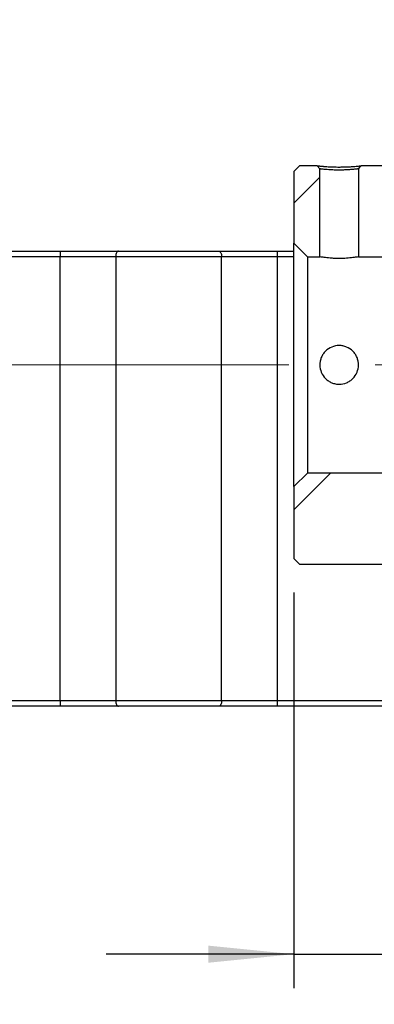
# Model space of a CAD drawing. Header units: millimetres. Extents: x 50 to 284, y 19 to 197.
# Tile 4 of 11: x 219 to 229, y 37 to 66. Entities that reach past the tile are written whole.
import ezdxf

# ---------------------------------------------------------------- set-up
doc = ezdxf.new("R2010")
doc.units = ezdxf.units.MM
doc.linetypes.add('CENTERX2', pattern=[20.32, 12.7, -2.54, 2.54, -2.54])
doc.layers.add('FORMAT', color=7, linetype='Continuous')
doc.styles.add('SLDTEXTSTYLE0', font='TXT', dxfattribs={"width": 0.75})
doc.dimstyles.new('SLDDIMSTYLE2', dxfattribs={"dimtxt": 3.5, "dimasz": 2.5, "dimexe": 0, "dimexo": 0.0625, "dimgap": 0.875, "dimtad": 1, "dimlfac": 3, "dimrnd": 1e-09, "dimzin": 12, "dimdsep": 46, "dimtxsty": 'SLDTEXTSTYLE0', "dimsah": 1, "dimcen": 0.09, "dimadec": 0, "dimazin": 3, "dimtfac": 1, "dimtofl": 0, "dimtmove": 0, "dimatfit": 3, "dimfxl": 1, "dimfrac": 2, "dimtolj": 1, "dimtzin": 12, "dimarcsym": 0})
doc.dimstyles.new('SLDDIMSTYLE3', dxfattribs={"dimtxt": 3.5, "dimasz": 2.5, "dimexe": 0, "dimexo": 0.0625, "dimgap": 0.875, "dimtad": 1, "dimlfac": 3, "dimrnd": 1e-09, "dimzin": 12, "dimdsep": 46, "dimtxsty": 'SLDTEXTSTYLE0', "dimsah": 1, "dimcen": 0.09, "dimadec": 0, "dimazin": 3, "dimtfac": 1, "dimtmove": 0, "dimatfit": 0, "dimfxl": 1, "dimfrac": 2, "dimtolj": 1, "dimtzin": 12, "dimarcsym": 0})

# ---------------------------------------------------------------- blocks, each defined once
blk = doc.blocks.new('_D_15')
at = {"layer": 'FORMAT', "color": 7}
for p, q in [((230.265, 63.895), (230.265, 69.501)), ((233.932, 60.862), (233.932, 69.501)), ((230.265, 68.501), (224.765, 68.501)), ((230.265, 68.501), (233.932, 68.501)), ((233.932, 68.501), (239.432, 68.501))]:
    blk.add_line(p, q, dxfattribs=at)
for points in [[(230.265, 68.501), (227.765, 68.751), (227.765, 68.251)], [(233.932, 68.501), (236.432, 68.251), (236.432, 68.751)]]:
    blk.add_solid(points, dxfattribs=at)
at = {"layer": 'FORMAT', "color": 7, "insert": (229.518, 73.012), "char_height": 3.5, "attachment_point": 1, "style": 'SLDTEXTSTYLE0'}
blk.add_mtext('11', dxfattribs=at)
blk = doc.blocks.new('_D_17')
at = {"layer": 'FORMAT', "color": 7}
for p, q in [((226.598, 49.062), (226.598, 37.468)), ((243.265, 46.895), (243.265, 37.468)), ((226.598, 38.468), (221.098, 38.468)), ((226.598, 38.468), (243.265, 38.468)), ((243.265, 38.468), (248.765, 38.468))]:
    blk.add_line(p, q, dxfattribs=at)
for points in [[(226.598, 38.468), (224.098, 38.718), (224.098, 38.218)], [(243.265, 38.468), (245.765, 38.218), (245.765, 38.718)]]:
    blk.add_solid(points, dxfattribs=at)
at = {"layer": 'FORMAT', "color": 7, "char_height": 3.5, "attachment_point": 1, "style": 'SLDTEXTSTYLE0'}
for s, insert in [('(', (231.111, 42.98)), (')', (238.004, 42.98)), ('50', (232.832, 42.98))]:
    blk.add_mtext(s, dxfattribs=dict(at, insert=insert))
blk = doc.blocks.new('_D_18')
at = {"layer": 'FORMAT', "color": 7}
for p, q in [((246.265, 44.895), (246.265, 30.846)), ((204.932, 43.895), (204.932, 30.846)), ((204.932, 31.846), (246.265, 31.846))]:
    blk.add_line(p, q, dxfattribs=at)
for points in [[(204.932, 31.846), (207.432, 31.596), (207.432, 32.096)], [(246.265, 31.846), (243.765, 32.096), (243.765, 31.596)]]:
    blk.add_solid(points, dxfattribs=at)
at = {"layer": 'FORMAT', "color": 7, "insert": (220.919, 36.358), "char_height": 3.5, "attachment_point": 1, "style": 'SLDTEXTSTYLE0'}
blk.add_mtext('124', dxfattribs=at)

msp = doc.modelspace()

# ---------------------------------------------------------------- hatches: boundary and pattern name
at = {"layer": 'FORMAT', "linetype": 'Continuous', "lineweight": 18}
h = msp.add_hatch(dxfattribs=at)
h.set_pattern_fill('ANSI31', color=256, style=0)
h.paths.add_polyline_path([(226.5983, 59.2949), (226.9983, 58.8949), (227.3649, 58.8949), (227.3649, 61.4706), (227.2847, 61.5616), (226.7649, 61.5616), (226.5983, 61.3949)], flags=0)
h = msp.add_hatch(dxfattribs=at)
h.set_pattern_fill('ANSI31', color=256, style=0)
edge = h.paths.add_edge_path(flags=0)
edge.add_line((229.8649, 58.8949), (230.2649, 59.2949))
edge.add_line((230.2649, 59.2949), (230.2649, 60.1283))
edge.add_line((230.2649, 60.1283), (230.1649, 60.2283))
edge.add_line((230.1649, 60.2283), (229.9316, 60.2283))
edge.add_line((229.9316, 60.2283), (229.9316, 61.3949))
edge.add_line((229.9316, 61.3949), (229.7649, 61.5616))
edge.add_line((229.7649, 61.5616), (228.5785, 61.5616))
edge.add_line((228.5785, 61.5616), (228.4983, 61.4706))
edge.add_line((228.4983, 61.4706), (228.4983, 58.8949))
edge.add_line((228.4983, 58.8949), (229.8649, 58.8949))
h = msp.add_hatch(dxfattribs=at)
h.set_pattern_fill('ANSI31', color=256, style=0)
h.paths.add_polyline_path([(230.1649, 51.2283), (230.2649, 51.3283), (230.2649, 52.1616), (229.8649, 52.5616), (226.9983, 52.5616), (226.5983, 52.1616), (226.5983, 50.0616), (226.7649, 49.8949), (229.7649, 49.8949), (229.9316, 50.0616), (229.9316, 51.2283)], flags=0)

# ---------------------------------------------------------------- linework, layer by layer
at = {"color": 7, "linetype": 'Continuous', "lineweight": 25}
for p, q in [((226.5983, 61.3949), (226.7649, 61.5616)), ((227.2847, 61.5616), (226.7649, 61.5616)), ((227.2847, 61.5616), (227.3649, 61.4706)), ((227.3649, 58.8949), (227.3649, 61.4706)), ((228.4983, 61.4706), (228.4983, 58.8949)), ((229.7649, 61.5616), (228.5785, 61.5616)), ((226.5983, 61.3949), (226.5983, 59.2949)), ((226.9983, 58.8949), (226.5983, 59.2949)), ((226.5983, 52.1616), (226.5983, 59.2949)), ((219.7474, 58.8949), (209.1805, 58.8949)), ((209.2649, 59.0616), (219.7474, 59.0616)), ((219.7474, 59.0616), (219.7474, 58.8949)), ((219.7474, 59.0616), (221.462, 59.0616)), ((221.3803, 58.8949), (219.7474, 58.8949)), ((219.7474, 45.8949), (219.7474, 58.8949)), ((224.4829, 58.8949), (221.3803, 58.8949)), ((221.3803, 58.8949), (221.3803, 45.8949)), ((221.462, 59.0616), (224.4012, 59.0616)), ((224.4012, 59.0616), (226.1158, 59.0616)), ((224.4829, 45.8949), (224.4829, 58.8949)), ((226.1158, 58.8949), (224.4829, 58.8949)), ((226.1158, 59.0616), (226.1158, 58.8949)), ((226.1158, 59.0616), (226.5983, 59.0616)), ((226.1158, 58.8949), (226.1158, 45.8949)), ((226.9983, 58.8949), (227.3649, 58.8949)), ((226.9983, 58.8949), (226.9983, 52.5616)), ((228.4983, 58.8949), (229.8649, 58.8949)), ((226.5983, 52.1616), (226.9983, 52.5616)), ((229.8649, 52.5616), (226.9983, 52.5616)), ((226.5983, 52.1616), (226.5983, 50.0616)), ((226.7649, 49.8949), (226.5983, 50.0616)), ((226.7649, 49.8949), (229.7649, 49.8949)), ((205.8713, 45.8949), (219.7474, 45.8949)), ((219.7474, 45.8949), (221.3803, 45.8949)), ((219.7474, 45.8949), (219.7474, 45.7283)), ((221.3803, 45.8949), (224.4829, 45.8949)), ((224.4829, 45.8949), (226.1158, 45.8949)), ((226.1158, 45.8949), (226.1158, 45.7283)), ((226.1158, 45.8949), (231.9316, 45.8949)), ((219.7474, 45.7283), (205.9316, 45.7283)), ((221.462, 45.7283), (219.7474, 45.7283)), ((224.4012, 45.7283), (221.462, 45.7283)), ((226.1158, 45.7283), (224.4012, 45.7283)), ((232.0983, 45.7283), (226.1158, 45.7283))]:
    msp.add_line(p, q, dxfattribs=at)
at = {"color": 8, "linetype": 'Continuous', "lineweight": 25}
msp.add_line((226.5983, 58.8949), (226.1158, 58.8949), dxfattribs=at)
at = {"color": 7, "linetype": 'Continuous', "lineweight": 25, "flags": 128}
for points in [[(228.4983, 61.4706), (228.5197, 61.4949), (228.5411, 61.5192), (228.5785, 61.5616)], [(221.462, 59.0616), (221.4461, 59.0584), (221.4307, 59.0489), (221.4166, 59.0335), (221.4043, 59.0128), (221.3941, 58.9875), (221.3866, 58.9587), (221.3819, 58.9274), (221.3803, 58.8949)], [(224.4012, 59.0616), (224.4171, 59.0584), (224.4325, 59.0489), (224.4466, 59.0335), (224.4589, 59.0128), (224.4691, 58.9875), (224.4766, 58.9587), (224.4813, 58.9274), (224.4829, 58.8949)], [(221.3803, 45.8949), (221.3819, 45.8624), (221.3866, 45.8311), (221.3941, 45.8023), (221.4043, 45.7771), (221.4166, 45.7563), (221.4307, 45.7409), (221.4461, 45.7315), (221.462, 45.7283)], [(224.4829, 45.8949), (224.4813, 45.8624), (224.4766, 45.8311), (224.4691, 45.8023), (224.4589, 45.7771), (224.4466, 45.7563), (224.4325, 45.7409), (224.4171, 45.7315), (224.4012, 45.7283)]]:
    msp.add_lwpolyline(points, dxfattribs=at)
at = {"color": 7, "linetype": 'Continuous', "lineweight": 25}
for points, knots in [([(227.2847, 61.5616), (227.285, 61.5616), (227.2857, 61.5615), (227.2905, 61.5609), (227.2983, 61.5599), (227.3094, 61.5586), (227.3235, 61.5571), (227.3408, 61.5552), (227.3612, 61.5531), (227.3847, 61.5509), (227.4114, 61.5484), (227.4412, 61.5458), (227.5018, 61.5407), (227.6031, 61.5332), (227.7616, 61.526), (227.9166, 61.5238), (228.0585, 61.5254), (228.1806, 61.5297), (228.2936, 61.5358), (228.3919, 61.543), (228.4726, 61.5503), (228.5256, 61.5559), (228.5577, 61.5593), (228.5752, 61.5612), (228.5774, 61.5615), (228.5785, 61.5616)], [0, 0, 0, 0, 0.0238669, 0.0471946, 0.0700901, 0.0926666, 0.115042, 0.1373376, 0.1596759, 0.1821787, 0.2049652, 0.2281501, 0.2518426, 0.3360307, 0.4168564, 0.5005139, 0.5619673, 0.6244186, 0.6868234, 0.7488138, 0.8109637, 0.8742033, 0.9165657, 0.9582633, 1, 1, 1, 1]), ([(228.4983, 61.4706), (228.4979, 61.4705), (228.4973, 61.4704), (228.4915, 61.4694), (228.4812, 61.468), (228.4654, 61.466), (228.4433, 61.4634), (228.4142, 61.4603), (228.3773, 61.4566), (228.3099, 61.45), (228.2039, 61.442), (228.0634, 61.4358), (227.9083, 61.4328), (227.7188, 61.4382), (227.5587, 61.4492), (227.4622, 61.4589), (227.4141, 61.464), (227.384, 61.4677), (227.3677, 61.4701), (227.3658, 61.4704), (227.3649, 61.4706)], [0, 0, 0, 0, 0.0245742, 0.0510773, 0.0795122, 0.1098811, 0.1421858, 0.1764277, 0.212608, 0.2507274, 0.3479075, 0.4311634, 0.5004917, 0.6094631, 0.7495305, 0.809577, 0.8646436, 0.9147327, 0.9598489, 1, 1, 1, 1]), ([(228.4983, 58.8949), (228.4983, 58.8949), (228.4834, 58.8922), (228.4268, 58.8828), (228.3847, 58.8762), (228.3064, 58.8662), (228.2773, 58.8628), (228.216, 58.8566), (228.1835, 58.8538), (228.0804, 58.8466), (228.0068, 58.8438), (227.8945, 58.8438), (227.8576, 58.8445), (227.7851, 58.847), (227.749, 58.849), (227.6805, 58.8537), (227.6479, 58.8565), (227.5863, 58.8627), (227.5572, 58.8661), (227.479, 58.8761), (227.4368, 58.8827), (227.3801, 58.8921), (227.3649, 58.8949), (227.3649, 58.8949)], [0, 0, 0, 0, 0.125, 0.125, 0.25, 0.25, 0.3125, 0.3125, 0.375, 0.375, 0.5, 0.5, 0.5625, 0.5625, 0.625, 0.625, 0.6875, 0.6875, 0.75, 0.75, 0.875, 0.875, 1, 1, 1, 1]), ([(227.3649, 55.7283), (227.3649, 55.7658), (227.3686, 55.8026), (227.3831, 55.8752), (227.394, 55.9112), (227.4225, 55.9798), (227.4399, 56.0123), (227.481, 56.0739), (227.5049, 56.1029), (227.5831, 56.1812), (227.6462, 56.2233), (227.7825, 56.2799), (227.8572, 56.2949), (227.9683, 56.2949), (228.0059, 56.2912), (228.0787, 56.2768), (228.114, 56.266), (228.2171, 56.2234), (228.2794, 56.1818), (228.3586, 56.1027), (228.3819, 56.0742), (228.423, 56.0129), (228.4408, 55.9797), (228.4692, 55.9112), (228.48, 55.8759), (228.4945, 55.8031), (228.4983, 55.7655), (228.4983, 55.6544), (228.4834, 55.5797), (228.4269, 55.4433), (228.3848, 55.3802), (228.3066, 55.3018), (228.2775, 55.2779), (228.2161, 55.2368), (228.1836, 55.2193), (228.0806, 55.1765), (228.0069, 55.1616), (227.8946, 55.1616), (227.8578, 55.1652), (227.7852, 55.1796), (227.7491, 55.1905), (227.6805, 55.2189), (227.648, 55.2363), (227.5863, 55.2774), (227.5573, 55.3012), (227.479, 55.3793), (227.4368, 55.4424), (227.3801, 55.5787), (227.3649, 55.6532), (227.3649, 55.7283)], [0, 0, 0, 0, 0.03125, 0.03125, 0.0625, 0.0625, 0.09375, 0.09375, 0.125, 0.125, 0.1875, 0.1875, 0.25, 0.25, 0.28125, 0.28125, 0.3125, 0.3125, 0.375, 0.375, 0.40625, 0.40625, 0.4375, 0.4375, 0.46875, 0.46875, 0.5, 0.5, 0.5625, 0.5625, 0.625, 0.625, 0.65625, 0.65625, 0.6875, 0.6875, 0.75, 0.75, 0.78125, 0.78125, 0.8125, 0.8125, 0.84375, 0.84375, 0.875, 0.875, 0.9375, 0.9375, 1, 1, 1, 1])]:
    msp.add_open_spline(points, degree=3, knots=knots, dxfattribs=at)
at = {"layer": 'FORMAT', "color": 7, "linetype": 'CENTERX2', "lineweight": 18}
msp.add_line((193.4316, 55.7283), (247.3783, 55.7283), dxfattribs=at)

# ---------------------------------------------------------------- dimensions: what is measured, and where the dimension line sits
at = {"layer": 'FORMAT', "color": 7}
for base, p1, p2, dimstyle, picture, middle in [((233.9316, 68.5005), (230.2649, 62.8949), (233.9316, 59.8616), 'SLDDIMSTYLE3', '_D_15', (232.1042, 68.5005)), ((246.2649, 31.8463), (204.9316, 44.8949), (246.2649, 45.8949), 'SLDDIMSTYLE2', '_D_18', (224.7978, 31.8463))]:
    dim = msp.add_linear_dim(base=base, p1=p1, p2=p2, dimstyle=dimstyle, dxfattribs=at)
    dim.commit()
    dim.dimension.update_dxf_attribs({"geometry": picture, "text_midpoint": middle, "dimtype": 160})
dim = msp.add_linear_dim(base=(243.2649, 38.468), p1=(226.5983, 50.0616), p2=(243.2649, 47.8949), text='(<>)', dimstyle='SLDDIMSTYLE3', dxfattribs=at)
dim.commit()
dim.dimension.update_dxf_attribs({"geometry": '_D_17', "text_midpoint": (235.4179, 38.468), "dimtype": 160})

doc.saveas('drawing.dxf')
